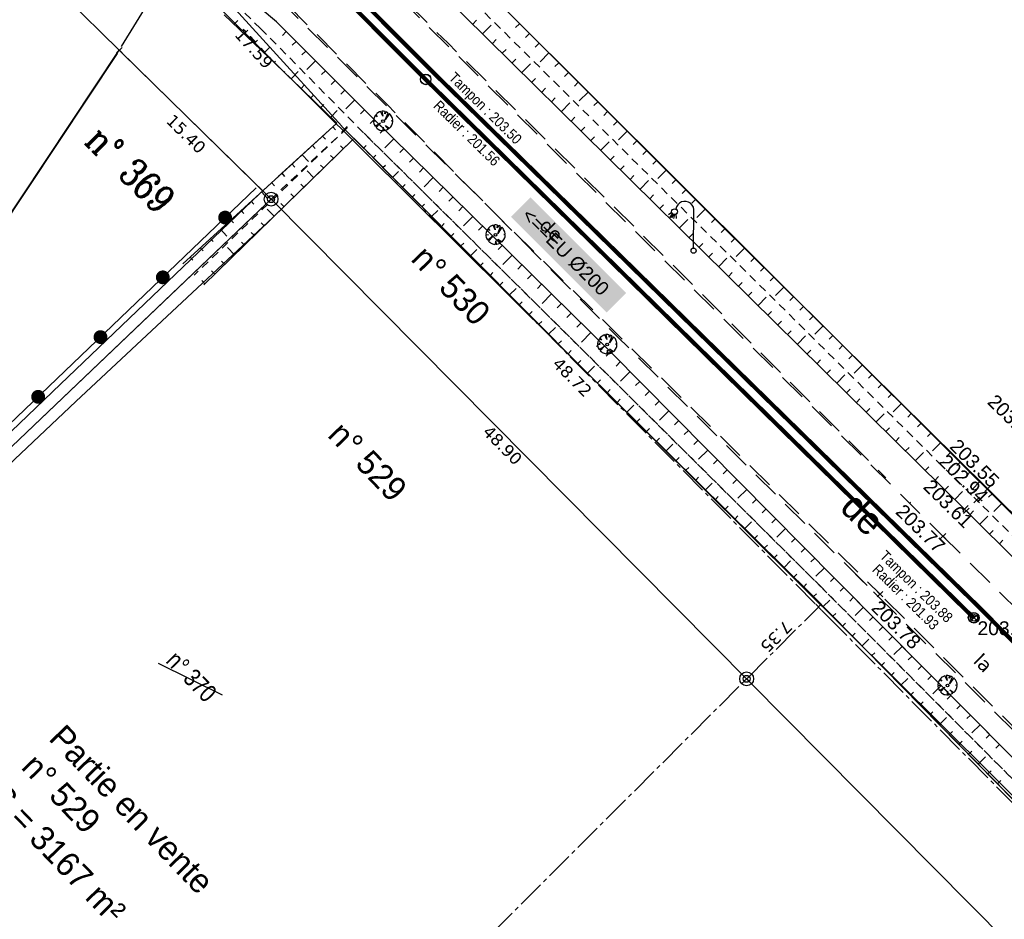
# Model space of a CAD drawing. Extents: x 1616800 to 1632437, y 2248456 to 2251974.
# Tile 6 of 256: x 1617700 to 1617771, y 2251320 to 2251385. Entities that reach past the tile are written whole.
import ezdxf
from ezdxf.enums import TextEntityAlignment as Align

# ---------------------------------------------------------------- set-up
doc = ezdxf.new("R2010")
doc.units = 0
doc.header["$LTSCALE"] = 2
doc.header["$PDMODE"] = 3
doc.header["$PDSIZE"] = 0.2
for name, pattern in [('Cadastre', [1.45, 1, -0.15, 0.15, -0.15]), ('CHEMIN', [1.5, 1, -0.5]), ('CONTINU', [0]), ('FOSSE', [0.5, 0.3, -0.2])]:
    doc.linetypes.add(name, pattern=pattern)
doc.layers.get('0').update_dxf_attribs({"linetype": 'CONTINUOUS'})
for name, color, linetype in [('BORNES', 8, 'CONTINUOUS'), ('CADRE', 7, 'CONTINUOUS'), ('X-PTS TOPO-TEXTE TOPOALT', 8, 'CONTINUOUS'), ('X-PTS TOPO-TOPOPOINT', 8, 'CONTINUOUS'), ('Y - FDP TOPO-COTATION', 8, 'CONTINUOUS'), ('Y - FDP TOPO-FOND _DE_PLAN', 251, 'CONTINUOUS'), ('Y - FDP TOPO-LIMITES', 8, 'CONTINUOUS'), ('Y - FDP TOPO-LIMITES_05053', 8, 'CONTINU'), ('Y - FDP TOPO-LIMITES_07208', 8, 'CONTINU'), ('Y - FDP TOPO-LIMITES_08441', 8, 'CONTINUOUS'), ('Y-FDP TOPO-CADASTRE', 11, 'Cadastre'), ('Y-FDP TOPO-CADASTRE_NUMERO', 11, 'CONTINUOUS'), ('Y-FDP TOPO-TOP_AXE_FOSSE', 8, 'CONTINUOUS'), ('Y-FDP TOPO-TOP_BARBULE', 8, 'CONTINUOUS'), ('Y-FDP TOPO-TOP_BATI', 8, 'CONTINUOUS'), ('Y-FDP TOPO-TOP_CLOTURE', 8, 'CONTINUOUS'), ('Y-FDP TOPO-TOP_DIVERS', 8, 'CONTINUOUS'), ('Y-FDP TOPO-TOP_TALUS', 8, 'CONTINUOUS'), ('Y-FDP TOPO-TOP_VEGETATION_symb', 8, 'CONTINUOUS'), ('Y-FDP TOPO-TOP_VOIRIE', 8, 'CHEMIN'), ('Y-RESEAU EXISTANT FDP-TOP_ECLAIRAGE', 6, 'CONTINUOUS'), ('Y-RESEAU EXISTANT FDP-TOP_VANNE_RESEAU', 36, 'CONTINUOUS'), ('Y-RESEAU EXISTANT FDP-TOP_VANNE_SYMB', 36, 'CONTINUOUS'), ('Y-RESEAU EXISTANT FDP-TOP_VANNE_TEXTE', 36, 'CONTINUOUS')]:
    doc.layers.add(name, color=color, linetype=linetype)
doc.styles.add('Arial 6.0', font='arial.ttf', dxfattribs={"width": 0.99, "height": 3})
doc.styles.add('COMPLEX', font='complex.shx')
doc.styles.get("Standard").update_dxf_attribs({"font": 'arial.ttf'})
doc.styles.add('Stylus Regular', font='stylu.ttf')
doc.styles.add('Verdana 2.0', font='verdana.ttf', dxfattribs={"width": 0.99, "height": 2})
doc.linetypes.add('EAUX_USÉES', pattern='A,20,-1,["EU",Standard,S=1,R=0,X=0,Y=-0.5],-2.5', length=23.5)

# ---------------------------------------------------------------- blocks, each defined once
blk = doc.blocks.new('TCPOINT')
at = {"color": 0}
blk.add_point((0, 0), dxfattribs=at)
at = {"layer": 'X-PTS TOPO-TEXTE TOPOALT'}
blk.add_attdef('ALT', text='', height=0.75, dxfattribs=at).set_placement((0.25, -0.25), align=Align.TOP_LEFT)
blk = doc.blocks.new('TCPOINT_2')
at = {"color": 0}
blk.add_point((0, 0), dxfattribs=at)
at = {"layer": 'X-PTS TOPO-TEXTE TOPOALT'}
blk.add_attdef('ALT', (0.25, 0.25), '', height=0.75, dxfattribs=at)
blk = doc.blocks.new('U014')
at = {"color": 0}
blk.add_line((0, 0), (0, 0), dxfattribs=at)
blk.add_circle((0, 0), 0.375, dxfattribs=at)
blk = doc.blocks.new('L003')
at = {"color": 0}
for points in [[(-1.603583, 2.741753), (-1.846569, 2.573542)], [(-1.557039, 2.666871), (-1.745703, 2.444053)], [(-1.486771, 2.61895), (-1.61295, 2.356148)], [(-1.411328, 2.60293), (-1.464038, 2.314863)], [(-1.313678, 2.624415), (-1.28336, 2.326826)], [(0, 0.1875), (0, 2.8125)]]:
    blk.add_lwpolyline(points, dxfattribs=at)
for centre, radius in [((-1.40625, 2.8125), 0.209631), ((0, 0), 0.1875)]:
    blk.add_circle(centre, radius, dxfattribs=at)
blk.add_arc((-0.65625, 2.90625), 0.662913, 351.869898, 171.869898, dxfattribs=at)
blk = doc.blocks.new('arbre1')
at = {"linetype": 'CONTINU'}
for p, q in [((-0.218, 0.045), (-0.682, 0.034)), ((-0.682, 0.034), (-0.68, -0.059)), ((-0.626, 0.283), (-0.669, 0.142)), ((-0.669, 0.142), (-0.218, 0.045)), ((-0.597, 0.345), (-0.626, 0.283)), ((-0.537, 0.44), (-0.597, 0.345)), ((-0.522, 0.455), (-0.537, 0.44)), ((-0.507, 0.471), (-0.522, 0.455)), ((-0.365, 0.366), (-0.507, 0.471)), ((-0.462, 0.519), (-0.477, 0.503)), ((-0.477, 0.503), (-0.365, 0.366)), ((-0.447, 0.535), (-0.462, 0.519)), ((-0.356, 0.599), (-0.447, 0.535)), ((-0.294, 0.631), (-0.356, 0.599)), ((-0.125, 0.682), (-0.294, 0.631)), ((-0.075, 0.513), (-0.125, 0.682)), ((-0.049, 0.699), (-0.075, 0.513)), ((0.044, 0.701), (-0.049, 0.699)), ((0.075, 0.702), (0.044, 0.701)), ((0.153, 0.688), (0.075, 0.702)), ((0.293, 0.645), (0.153, 0.688)), ((0.186, -0.038), (0.691, 0.175)), ((0.709, 0.067), (0.186, -0.038)), ((0.24, 0.273), (0.356, 0.616)), ((0.434, 0.571), (0.24, 0.273)), ((0.356, 0.616), (0.293, 0.645)), ((0.482, 0.526), (0.434, 0.571)), ((0.457, 0.278), (0.593, 0.39)), ((0.642, 0.313), (0.457, 0.278)), ((0.498, 0.511), (0.482, 0.526)), ((0.513, 0.496), (0.498, 0.511)), ((0.498, 0.511), (0.498, 0.511)), ((0.529, 0.481), (0.513, 0.496)), ((0.593, 0.39), (0.529, 0.481)), ((0.691, 0.175), (0.642, 0.313)), ((0.712, -0.025), (0.709, 0.067)), ((-0.68, -0.059), (-0.679, -0.09)), ((-0.679, -0.09), (-0.662, -0.167)), ((-0.662, -0.167), (-0.612, -0.305)), ((-0.612, -0.305), (-0.58, -0.366)), ((-0.58, -0.366), (-0.516, -0.457)), ((-0.516, -0.457), (-0.5, -0.472)), ((-0.5, -0.472), (-0.484, -0.488)), ((-0.484, -0.488), (-0.287, -0.313)), ((-0.287, -0.313), (-0.452, -0.518)), ((-0.452, -0.518), (-0.436, -0.533)), ((-0.436, -0.533), (-0.421, -0.548)), ((-0.421, -0.548), (-0.326, -0.607)), ((-0.326, -0.607), (-0.264, -0.637)), ((-0.264, -0.637), (-0.123, -0.68)), ((-0.123, -0.68), (-0.101, -0.339)), ((-0.101, -0.339), (-0.015, -0.693)), ((-0.015, -0.693), (0.078, -0.691)), ((0.078, -0.691), (0.109, -0.69)), ((0.109, -0.69), (0.186, -0.672)), ((0.186, -0.672), (0.324, -0.623)), ((0.324, -0.623), (0.385, -0.59)), ((0.385, -0.59), (0.476, -0.526)), ((0.506, -0.494), (0.442, -0.403)), ((0.442, -0.403), (0.537, -0.463)), ((0.476, -0.526), (0.491, -0.51)), ((0.491, -0.51), (0.506, -0.494)), ((0.537, -0.463), (0.552, -0.447)), ((0.552, -0.447), (0.567, -0.431)), ((0.567, -0.431), (0.626, -0.337)), ((0.626, -0.337), (0.656, -0.274)), ((0.656, -0.274), (0.699, -0.134)), ((0.699, -0.134), (0.712, -0.056)), ((0.712, -0.056), (0.712, -0.025))]:
    blk.add_line(p, q, dxfattribs=at)
blk.add_circle((0, 0), 0.1, dxfattribs=at)
blk = doc.blocks.new('GeoRond')
at = {"const_width": 0.499}
blk.add_lwpolyline([(-0.2505, 0, 1), (0.2505, 0, 1)], format="xyb", close=True, dxfattribs=at)
blk = doc.blocks.new('borne')
at = {"layer": 'BORNES', "color": 0}
for radius in [0.5, 0.25]:
    blk.add_circle((0, 0), radius, dxfattribs=at)
blk = doc.blocks.new('U013')
at = {"color": 0}
blk.add_line((0, 0), (0, 0), dxfattribs=at)
for radius in [0.375, 0.244]:
    blk.add_circle((0, 0), radius, dxfattribs=at)

msp = doc.modelspace()

# ---------------------------------------------------------------- linework, layer by layer
at = {"layer": 'Y - FDP TOPO-FOND _DE_PLAN', "linetype": 'CONTINU', "flags": 128}
for points in [[(1617710.5803, 2251389.7607), (1617791, 2251309.8131), (1617817.6041, 2251283.4019), (1617817.7331, 2251274.8106), (1617772.4631, 2251227.0356)], [(1617710.5803, 2251389.7607), (1617791, 2251309.8131)], [(1617710.5803, 2251389.7607), (1617791, 2251309.8131)]]:
    msp.add_lwpolyline(points, dxfattribs=at)
at = {"layer": 'Y - FDP TOPO-LIMITES'}
for p in [(1617706.9134, 2251383.0908), (1617671.6427, 2251328.1952)]:
    msp.add_line(p, (1617717.8966, 2251372.3028), dxfattribs=at)
at = {"layer": 'Y - FDP TOPO-LIMITES', "lineweight": 30}
msp.add_line((1617717.8966, 2251372.3028), (1617812.8805, 2251276.4684), dxfattribs=at)
at = {"layer": 'Y - FDP TOPO-LIMITES', "flags": 128}
msp.add_lwpolyline([(1617709.7231, 2251338.7019), (1617714.3606, 2251336.4063)], dxfattribs=at)
at = {"layer": 'Y - FDP TOPO-LIMITES_05053'}
for p, q in [((1617706.9134, 2251383.0908), (1617666.8576, 2251422.4346)), ((1617697.9812, 2251369.6584), (1617706.9134, 2251383.0908))]:
    msp.add_line(p, q, dxfattribs=at)
at = {"layer": 'Y - FDP TOPO-LIMITES_07208', "color": 7}
msp.add_line((1617706.7472, 2251382.841), (1617698.1473, 2251369.9082), dxfattribs=at)
at = {"layer": 'Y - FDP TOPO-LIMITES_07208'}
for p, q in [((1617717.5399, 2251372.6531), (1617707.1274, 2251382.8806)), ((1617672.0045, 2251328.5403), (1617717.5347, 2251371.9577))]:
    msp.add_line(p, q, dxfattribs=at)
at = {"layer": 'Y - FDP TOPO-LIMITES_08441', "flags": 128}
msp.add_lwpolyline([(1617779.8858, 2251505.5659), (1617765.2998, 2251486.3484), (1617784.4214, 2251466.6456), (1617734.9687, 2251385.9272), (1617772.3567, 2251348.6685), (1617847.1771, 2251474.5826), (1617847.8922, 2251475.7862)], close=True, dxfattribs=at)
at = {"layer": 'Y-FDP TOPO-CADASTRE', "color": 0, "linetype": 'ByBlock'}
msp.add_line((1617697.9812, 2251369.6584), (1617706.7472, 2251382.841), dxfattribs=at)
at = {"layer": 'Y-FDP TOPO-CADASTRE'}
for p, q in [((1617723.2167, 2251377.376), (1617757.3048, 2251342.9828)), ((1617757.7271, 2251342.5566), (1617758.1601, 2251342.1198)), ((1617758.1601, 2251342.1198), (1617817.2451, 2251282.5057))]:
    msp.add_line(p, q, dxfattribs=at)
at = {"layer": 'Y-FDP TOPO-CADASTRE', "color": 0, "linetype": 'ByBlock', "flags": 128}
for points in [[(1617707.0701, 2251383.3466), (1617711.2229, 2251390.1251)], [(1617711.5815, 2251390.1591), (1617723.0148, 2251377.5979)]]:
    msp.add_lwpolyline(points, dxfattribs=at)
at = {"layer": 'Y-FDP TOPO-CADASTRE', "flags": 128}
msp.add_lwpolyline([(1617707.2759, 2251292.5467), (1617757.5159, 2251342.7697)], dxfattribs=at)
at = {"layer": 'Y-FDP TOPO-TOP_AXE_FOSSE', "linetype": 'FOSSE', "flags": 128}
for points in [[(1617708.5, 2251410.4242), (1617768.9586, 2251350.5254)], [(1617717.1396, 2251384.6594), (1617715.5627, 2251386.1897)], [(1617717.1396, 2251384.6594), (1617724.6302, 2251377.0712), (1617725.4373, 2251376.2708)], [(1617717.1396, 2251384.6594), (1617724.6302, 2251377.0712), (1617741.4056, 2251360.4357), (1617757.7003, 2251344.232), (1617773.6936, 2251328.1778), (1617790.9338, 2251310.9796), (1617806.9244, 2251294.5893), (1617819.4943, 2251282.3391)], [(1617717.1396, 2251384.6594), (1617724.6302, 2251377.0712)], [(1617723.4265, 2251377.4815), (1617712.3279, 2251366.8033)], [(1617723.4265, 2251377.4815), (1617717.8966, 2251372.3028)], [(1617723.4265, 2251377.4815), (1617719.0408, 2251373.2619)], [(1617724.6302, 2251377.0712), (1617741.4056, 2251360.4357), (1617757.7003, 2251344.232), (1617757.7003, 2251344.232)], [(1617831.5178, 2251288.2968), (1617816.4611, 2251303.3084), (1617800.4864, 2251319.1052), (1617784.6791, 2251334.9606), (1617768.9586, 2251350.5254)], [(1617757.7003, 2251344.232), (1617757.7003, 2251344.232), (1617773.6936, 2251328.1778), (1617790.9338, 2251310.9796), (1617806.9244, 2251294.5893), (1617819.4943, 2251282.3391)]]:
    msp.add_lwpolyline(points, dxfattribs=at)
at = {"layer": 'Y-FDP TOPO-TOP_BARBULE'}
for p, q in [((1617715.2329, 2251384.9625), (1617715.4888, 2251385.2299)), ((1617732.4997, 2251384.9762), (1617732.7775, 2251385.2578)), ((1617733.2116, 2251384.2739), (1617733.8356, 2251384.9063)), ((1617735.8881, 2251385.0082), (1617735.6004, 2251384.7204)), ((1617715.9554, 2251384.271), (1617716.2097, 2251384.5368)), ((1617718.9958, 2251384.4319), (1617718.7222, 2251384.158)), ((1617736.5954, 2251384.3013), (1617736.3087, 2251384.0145)), ((1617716.6778, 2251383.5796), (1617716.9057, 2251383.8178)), ((1617719.7033, 2251383.7252), (1617719.4281, 2251383.4497)), ((1617733.9234, 2251383.5715), (1617734.2003, 2251383.8521)), ((1617737.3027, 2251383.5943), (1617737.0171, 2251383.3086)), ((1617717.4003, 2251382.8882), (1617717.7744, 2251383.2791)), ((1617720.4108, 2251383.0185), (1617720.134, 2251382.7413)), ((1617734.6353, 2251382.8692), (1617734.9116, 2251383.1493)), ((1617738.0099, 2251382.8874), (1617737.3697, 2251382.2468)), ((1617718.1227, 2251382.1968), (1617718.2273, 2251382.3061)), ((1617721.1184, 2251382.3118), (1617720.4917, 2251381.6844)), ((1617735.3471, 2251382.1669), (1617735.623, 2251382.4465)), ((1617736.0589, 2251381.4645), (1617736.6786, 2251382.0925)), ((1617738.7172, 2251382.1804), (1617738.4337, 2251381.8968)), ((1617718.8452, 2251381.5053), (1617718.8881, 2251381.5502)), ((1617719.3485, 2251381.0237), (1617719.8618, 2251381.5521)), ((1617721.8259, 2251381.6052), (1617721.5457, 2251381.3246)), ((1617739.4245, 2251381.4735), (1617739.142, 2251381.1909)), ((1617722.5334, 2251380.8985), (1617722.2516, 2251380.6163)), ((1617736.7708, 2251380.7622), (1617737.0457, 2251381.0408)), ((1617740.1318, 2251380.7665), (1617739.8503, 2251380.485)), ((1617720.0657, 2251380.3269), (1617720.289, 2251380.5567)), ((1617723.241, 2251380.1918), (1617722.9574, 2251379.9079)), ((1617737.4826, 2251380.0598), (1617737.7571, 2251380.338)), ((1617740.8391, 2251380.0596), (1617740.2081, 2251379.4284)), ((1617720.783, 2251379.6301), (1617721.0014, 2251379.8549)), ((1617723.9485, 2251379.4851), (1617723.3068, 2251378.8426)), ((1617738.1945, 2251379.3575), (1617738.4684, 2251379.6351)), ((1617738.9063, 2251378.6551), (1617739.5216, 2251379.2787)), ((1617741.5463, 2251379.3527), (1617741.267, 2251379.0732)), ((1617721.5003, 2251378.9333), (1617721.7138, 2251379.1531)), ((1617722.2176, 2251378.2365), (1617722.6871, 2251378.7199)), ((1617724.6561, 2251378.7784), (1617724.3692, 2251378.4912)), ((1617742.2536, 2251378.6457), (1617741.9753, 2251378.3673)), ((1617725.3649, 2251378.073), (1617725.078, 2251377.7816)), ((1617739.6182, 2251377.9528), (1617739.8911, 2251378.2294)), ((1617742.9609, 2251377.9388), (1617742.6836, 2251377.6614)), ((1617722.364, 2251377.5483), (1617722.5661, 2251377.3273)), ((1617726.0776, 2251377.3716), (1617725.7895, 2251377.0788)), ((1617740.33, 2251377.2504), (1617740.6025, 2251377.5266)), ((1617743.6682, 2251377.2318), (1617743.0466, 2251376.61)), ((1617721.6259, 2251376.8735), (1617721.8281, 2251376.6525)), ((1617726.7904, 2251376.6702), (1617726.14, 2251376.0093)), ((1617741.0418, 2251376.5481), (1617741.3138, 2251376.8238)), ((1617741.7537, 2251375.8457), (1617742.3646, 2251376.4649)), ((1617744.3754, 2251376.5249), (1617744.1002, 2251376.2496)), ((1617720.8879, 2251376.1987), (1617721.0901, 2251375.9777)), ((1617723.1235, 2251375.9592), (1617722.9168, 2251376.1706)), ((1617724.5816, 2251376.0016), (1617724.7691, 2251376.1882)), ((1617727.5032, 2251375.9688), (1617727.2132, 2251375.6741)), ((1617745.0827, 2251375.8179), (1617744.8085, 2251375.5437)), ((1617720.1499, 2251375.524), (1617720.6047, 2251375.0266)), ((1617722.4084, 2251375.2602), (1617722.1999, 2251375.4735)), ((1617725.2869, 2251375.2927), (1617725.476, 2251375.4808)), ((1617728.2159, 2251375.2674), (1617727.9251, 2251374.9718)), ((1617742.4655, 2251375.1434), (1617742.7366, 2251375.4181)), ((1617745.79, 2251375.111), (1617745.5169, 2251374.8377)), ((1617719.4119, 2251374.8492), (1617719.614, 2251374.6281)), ((1617720.9781, 2251373.8622), (1617720.5007, 2251374.3506)), ((1617721.6933, 2251374.5612), (1617721.4829, 2251374.7764)), ((1617725.9921, 2251374.5837), (1617726.1829, 2251374.7735)), ((1617726.6974, 2251373.8748), (1617727.1302, 2251374.3054)), ((1617728.9287, 2251374.566), (1617728.6369, 2251374.2695)), ((1617743.1774, 2251374.4411), (1617743.4479, 2251374.7153)), ((1617746.4973, 2251374.4041), (1617745.8851, 2251373.7916)), ((1617717.9359, 2251373.4996), (1617718.138, 2251373.2785)), ((1617718.6739, 2251374.1744), (1617718.876, 2251373.9533)), ((1617729.6415, 2251373.8646), (1617728.983, 2251373.1954)), ((1617743.8892, 2251373.7387), (1617744.1593, 2251374.0124)), ((1617744.601, 2251373.0364), (1617745.2076, 2251373.6511)), ((1617747.2046, 2251373.6971), (1617746.9335, 2251373.4259)), ((1617717.1979, 2251372.8248), (1617717.6527, 2251372.3274)), ((1617720.263, 2251373.1632), (1617720.049, 2251373.3821)), ((1617727.4027, 2251373.1659), (1617727.5967, 2251373.3588)), ((1617730.3542, 2251373.1632), (1617730.0607, 2251372.8649)), ((1617747.9118, 2251372.9902), (1617747.6418, 2251372.72)), ((1617716.4599, 2251372.15), (1617716.662, 2251371.929)), ((1617719.5479, 2251372.4642), (1617719.332, 2251372.685)), ((1617728.108, 2251372.4569), (1617728.3035, 2251372.6515)), ((1617731.067, 2251372.4618), (1617730.7725, 2251372.1626)), ((1617745.3129, 2251372.334), (1617745.582, 2251372.6068)), ((1617748.6191, 2251372.2832), (1617748.3501, 2251372.0141)), ((1617715.7219, 2251371.4752), (1617715.924, 2251371.2542)), ((1617718.1177, 2251371.0661), (1617717.6237, 2251371.5715)), ((1617718.8328, 2251371.7652), (1617718.6151, 2251371.9879)), ((1617728.8132, 2251371.748), (1617729.0104, 2251371.9441)), ((1617729.5185, 2251371.039), (1617729.9658, 2251371.484)), ((1617731.7798, 2251371.7604), (1617731.4844, 2251371.4602)), ((1617746.0247, 2251371.6317), (1617746.2934, 2251371.9039)), ((1617749.3264, 2251371.5763), (1617748.7235, 2251370.9732)), ((1617714.9839, 2251370.8004), (1617715.186, 2251370.5794)), ((1617732.4926, 2251371.059), (1617731.8259, 2251370.3816)), ((1617746.7366, 2251370.9293), (1617747.0047, 2251371.2011)), ((1617747.4484, 2251370.227), (1617748.0507, 2251370.8374)), ((1617750.0337, 2251370.8694), (1617749.7668, 2251370.6023)), ((1617714.2459, 2251370.1256), (1617714.7006, 2251369.6283)), ((1617717.4026, 2251370.3671), (1617717.1812, 2251370.5936)), ((1617730.2238, 2251370.3301), (1617730.4242, 2251370.5294)), ((1617733.2053, 2251370.3576), (1617732.9082, 2251370.0556)), ((1617750.7427, 2251370.1642), (1617750.4776, 2251369.8963)), ((1617713.5079, 2251369.4508), (1617713.71, 2251369.2298)), ((1617715.9723, 2251368.9691), (1617715.7472, 2251369.1994)), ((1617716.6875, 2251369.6681), (1617716.4642, 2251369.8965)), ((1617730.9291, 2251369.6212), (1617731.131, 2251369.8221)), ((1617733.9181, 2251369.6562), (1617733.62, 2251369.3533)), ((1617748.1603, 2251369.5246), (1617748.4274, 2251369.7954)), ((1617751.4534, 2251369.4607), (1617751.1882, 2251369.1927)), ((1617712.7699, 2251368.776), (1617712.972, 2251368.555)), ((1617715.2572, 2251368.2701), (1617714.7466, 2251368.7925)), ((1617731.6343, 2251368.9122), (1617731.8379, 2251369.1147)), ((1617732.3396, 2251368.2033), (1617732.8013, 2251368.6625)), ((1617734.6309, 2251368.9548), (1617734.3319, 2251368.651)), ((1617748.8721, 2251368.8223), (1617749.1388, 2251369.0926)), ((1617752.1641, 2251368.7572), (1617751.5671, 2251368.154)), ((1617712.0319, 2251368.1013), (1617712.234, 2251367.8802)), ((1617714.5421, 2251367.5711), (1617714.3133, 2251367.8052)), ((1617735.3436, 2251368.2534), (1617734.6689, 2251367.5677)), ((1617749.5839, 2251368.1199), (1617749.8502, 2251368.3897)), ((1617750.2958, 2251367.4176), (1617750.8937, 2251368.0236)), ((1617752.8749, 2251368.0537), (1617752.6094, 2251367.7855)), ((1617713.827, 2251366.8721), (1617713.5964, 2251367.1081)), ((1617733.0449, 2251367.4943), (1617733.2517, 2251367.7001)), ((1617736.0564, 2251367.552), (1617735.7556, 2251367.2463)), ((1617753.5856, 2251367.3503), (1617753.32, 2251367.082)), ((1617713.1119, 2251366.1731), (1617712.8794, 2251366.4109)), ((1617733.7502, 2251366.7854), (1617733.9586, 2251366.9927)), ((1617736.7692, 2251366.8506), (1617736.4675, 2251366.544)), ((1617751.0076, 2251366.7153), (1617751.2729, 2251366.9841)), ((1617754.2963, 2251366.6468), (1617754.0306, 2251366.3784)), ((1617734.4554, 2251366.0765), (1617734.6654, 2251366.2854)), ((1617735.1607, 2251365.3675), (1617735.6368, 2251365.8411)), ((1617737.4819, 2251366.1492), (1617737.1794, 2251365.8417)), ((1617751.7195, 2251366.0129), (1617751.9842, 2251366.2812)), ((1617755.007, 2251365.9433), (1617754.409, 2251365.3391)), ((1617738.1947, 2251365.4478), (1617737.5119, 2251364.7539)), ((1617752.4313, 2251365.3106), (1617752.6956, 2251365.5784)), ((1617753.1432, 2251364.6082), (1617753.7367, 2251365.2098)), ((1617755.7178, 2251365.2398), (1617755.4519, 2251364.9712)), ((1617735.866, 2251364.6586), (1617736.0792, 2251364.8707)), ((1617738.9075, 2251364.7463), (1617738.6031, 2251364.4371)), ((1617756.4285, 2251364.5364), (1617756.1625, 2251364.2676)), ((1617736.5713, 2251363.9496), (1617736.7861, 2251364.1633)), ((1617739.6203, 2251364.0449), (1617739.315, 2251363.7347)), ((1617753.855, 2251363.9059), (1617754.1183, 2251364.1727)), ((1617757.1392, 2251363.8329), (1617756.8731, 2251363.564)), ((1617737.2766, 2251363.2407), (1617737.493, 2251363.456)), ((1617737.9818, 2251362.5318), (1617738.4723, 2251363.0197)), ((1617740.333, 2251363.3435), (1617740.0269, 2251363.0324)), ((1617754.5668, 2251363.2035), (1617754.8297, 2251363.4699)), ((1617757.85, 2251363.1294), (1617757.2509, 2251362.5242)), ((1617741.0458, 2251362.6421), (1617740.3549, 2251361.9401)), ((1617755.2787, 2251362.5012), (1617755.541, 2251362.7671)), ((1617755.9905, 2251361.7988), (1617756.5797, 2251362.396)), ((1617758.5607, 2251362.426), (1617758.2943, 2251362.1569)), ((1617738.6871, 2251361.8228), (1617738.9067, 2251362.0413)), ((1617741.7586, 2251361.9407), (1617741.4506, 2251361.6278)), ((1617756.7024, 2251361.0965), (1617756.9637, 2251361.3614)), ((1617759.2714, 2251361.7225), (1617759.0049, 2251361.4533)), ((1617739.3924, 2251361.1139), (1617739.6136, 2251361.3339)), ((1617742.4713, 2251361.2393), (1617742.1624, 2251360.9254)), ((1617757.4142, 2251360.3941), (1617757.6751, 2251360.6586)), ((1617759.9821, 2251361.019), (1617759.7156, 2251360.7497)), ((1617740.0977, 2251360.405), (1617740.3205, 2251360.6266)), ((1617740.8045, 2251359.6976), (1617741.3037, 2251360.203)), ((1617743.1751, 2251360.5289), (1617742.8639, 2251360.2208)), ((1617758.1261, 2251359.6918), (1617758.3865, 2251359.9557)), ((1617760.6929, 2251360.3155), (1617760.0928, 2251359.7093)), ((1617743.8788, 2251359.8183), (1617743.1827, 2251359.1291)), ((1617758.8379, 2251358.9895), (1617759.4227, 2251359.5822)), ((1617761.4036, 2251359.6121), (1617761.1368, 2251359.3425)), ((1617741.5159, 2251358.9948), (1617741.737, 2251359.2187)), ((1617742.2274, 2251358.2921), (1617742.4477, 2251358.5151)), ((1617744.5824, 2251359.1078), (1617744.2748, 2251358.8032)), ((1617759.5497, 2251358.2871), (1617759.8092, 2251358.5501)), ((1617762.1143, 2251358.9086), (1617761.8474, 2251358.6389)), ((1617742.9388, 2251357.5893), (1617743.1584, 2251357.8116)), ((1617745.286, 2251358.3972), (1617744.9803, 2251358.0945)), ((1617760.2616, 2251357.5848), (1617760.5205, 2251357.8472)), ((1617762.8251, 2251358.2051), (1617762.558, 2251357.9353)), ((1617743.6503, 2251356.8866), (1617744.1425, 2251357.3849)), ((1617745.9896, 2251357.6866), (1617745.6857, 2251357.3857)), ((1617760.9734, 2251356.8824), (1617761.2319, 2251357.1444)), ((1617763.5358, 2251357.5016), (1617762.9347, 2251356.8944)), ((1617744.3617, 2251356.1839), (1617744.5797, 2251356.4045)), ((1617746.6933, 2251356.976), (1617746.0136, 2251356.303)), ((1617761.6853, 2251356.1801), (1617762.2658, 2251356.7684)), ((1617764.2465, 2251356.7982), (1617763.9793, 2251356.5282)), ((1617745.0732, 2251355.4811), (1617745.2904, 2251355.701)), ((1617747.3969, 2251356.2655), (1617747.0966, 2251355.9682)), ((1617762.3971, 2251355.4777), (1617762.6546, 2251355.7387)), ((1617764.9572, 2251356.0947), (1617764.6899, 2251355.8246)), ((1617745.7847, 2251354.7784), (1617746.001, 2251354.9975)), ((1617748.1005, 2251355.5549), (1617747.8021, 2251355.2594)), ((1617763.109, 2251354.7754), (1617763.366, 2251355.0359)), ((1617765.668, 2251355.3912), (1617765.4005, 2251355.121)), ((1617746.4961, 2251354.0757), (1617746.9812, 2251354.5667)), ((1617748.8041, 2251354.8443), (1617748.5076, 2251354.5506)), ((1617763.8208, 2251354.073), (1617764.0773, 2251354.333)), ((1617766.3787, 2251354.6877), (1617765.7766, 2251354.0795)), ((1617747.2076, 2251353.3729), (1617747.4224, 2251353.5904)), ((1617749.5078, 2251354.1337), (1617748.8446, 2251353.477)), ((1617764.5326, 2251353.3707), (1617765.1088, 2251353.9546)), ((1617767.0894, 2251353.9843), (1617766.8217, 2251353.7138)), ((1617747.919, 2251352.6702), (1617748.133, 2251352.8868)), ((1617750.2114, 2251353.4232), (1617749.9185, 2251353.1331)), ((1617765.2445, 2251352.6683), (1617765.5001, 2251352.9274)), ((1617767.8002, 2251353.2808), (1617767.5323, 2251353.0102)), ((1617748.6305, 2251351.9674), (1617748.8437, 2251352.1833)), ((1617750.915, 2251352.7126), (1617750.6239, 2251352.4243)), ((1617765.9563, 2251351.966), (1617766.2114, 2251352.2245)), ((1617768.5109, 2251352.5773), (1617768.2429, 2251352.3066)), ((1617749.3419, 2251351.2647), (1617749.8199, 2251351.7486)), ((1617751.6186, 2251352.002), (1617751.3294, 2251351.7156)), ((1617766.6682, 2251351.2636), (1617766.9228, 2251351.5217)), ((1617769.2216, 2251351.8739), (1617768.6185, 2251351.2645)), ((1617750.0534, 2251350.562), (1617750.265, 2251350.7762)), ((1617752.3223, 2251351.2914), (1617751.6755, 2251350.651)), ((1617767.38, 2251350.5613), (1617767.9518, 2251351.1408)), ((1617770.1029, 2251351.0007), (1617769.8346, 2251350.7302)), ((1617750.7648, 2251349.8592), (1617750.9757, 2251350.0727)), ((1617753.0259, 2251350.5808), (1617752.7403, 2251350.298)), ((1617768.0918, 2251349.859), (1617768.3455, 2251350.116)), ((1617770.8128, 2251350.2963), (1617770.2096, 2251349.6884)), ((1617751.4763, 2251349.1565), (1617751.6864, 2251349.3692)), ((1617753.7295, 2251349.8703), (1617753.4457, 2251349.5893)), ((1617768.4848, 2251349.4693), (1617768.7395, 2251349.7255)), ((1617769.194, 2251348.7642), (1617769.7682, 2251349.3418)), ((1617752.1877, 2251348.4537), (1617752.6586, 2251348.9305)), ((1617754.4331, 2251349.1597), (1617754.1512, 2251348.8805)), ((1617752.8992, 2251347.751), (1617753.1077, 2251347.9621)), ((1617755.1368, 2251348.4491), (1617754.5064, 2251347.825)), ((1617769.9032, 2251348.0592), (1617770.1589, 2251348.3164)), ((1617753.6107, 2251347.0483), (1617753.8184, 2251347.2586)), ((1617755.8404, 2251347.7385), (1617755.5621, 2251347.463)), ((1617770.6124, 2251347.3542), (1617770.8685, 2251347.6118)), ((1617754.3221, 2251346.3455), (1617754.529, 2251346.555)), ((1617756.544, 2251347.028), (1617756.2675, 2251346.7542)), ((1617755.0336, 2251345.6428), (1617755.4974, 2251346.1123)), ((1617757.2477, 2251346.3174), (1617756.973, 2251346.0454)), ((1617755.745, 2251344.9401), (1617755.9504, 2251345.1479)), ((1617757.9513, 2251345.6068), (1617757.3374, 2251344.9989)), ((1617756.4565, 2251344.2373), (1617756.661, 2251344.4444)), ((1617758.6549, 2251344.8962), (1617758.3837, 2251344.6277)), ((1617757.1656, 2251343.5322), (1617757.3731, 2251343.7361)), ((1617759.3588, 2251344.1859), (1617759.0883, 2251343.9179)), ((1617757.8662, 2251342.8187), (1617758.3371, 2251343.2811)), ((1617760.0628, 2251343.4757), (1617759.7929, 2251343.2082)), ((1617758.5669, 2251342.1052), (1617758.7779, 2251342.3124)), ((1617760.7667, 2251342.7654), (1617760.1608, 2251342.1649)), ((1617759.2676, 2251341.3917), (1617759.4802, 2251341.6006)), ((1617761.4707, 2251342.0552), (1617761.202, 2251341.7889)), ((1617759.9682, 2251340.6782), (1617760.1826, 2251340.8888)), ((1617762.1746, 2251341.3449), (1617761.9066, 2251341.0792)), ((1617760.6689, 2251339.9647), (1617761.1551, 2251340.4422)), ((1617762.8786, 2251340.6347), (1617762.6111, 2251340.3696)), ((1617761.3695, 2251339.2512), (1617761.5873, 2251339.4651)), ((1617763.5825, 2251339.9244), (1617762.9821, 2251339.3293)), ((1617762.0702, 2251338.5377), (1617762.2897, 2251338.7533)), ((1617764.2865, 2251339.2142), (1617764.0202, 2251338.9503)), ((1617762.7709, 2251337.8242), (1617762.9921, 2251338.0415)), ((1617764.9905, 2251338.5039), (1617764.7248, 2251338.2406)), ((1617763.4715, 2251337.1107), (1617763.9731, 2251337.6033)), ((1617765.6944, 2251337.7937), (1617765.4294, 2251337.531)), ((1617764.1722, 2251336.3972), (1617764.3968, 2251336.6178)), ((1617766.3984, 2251337.0834), (1617765.8034, 2251336.4937)), ((1617764.8728, 2251335.6837), (1617765.0992, 2251335.906)), ((1617767.1023, 2251336.3732), (1617766.8385, 2251336.1117)), ((1617765.5735, 2251334.9702), (1617765.8015, 2251335.1942)), ((1617767.8063, 2251335.6629), (1617767.543, 2251335.402)), ((1617766.2742, 2251334.2567), (1617766.7911, 2251334.7643)), ((1617768.5102, 2251334.9527), (1617768.2476, 2251334.6924)), ((1617766.9748, 2251333.5432), (1617767.2063, 2251333.7705)), ((1617769.2142, 2251334.2424), (1617768.6246, 2251333.6581)), ((1617767.6755, 2251332.8297), (1617767.9086, 2251333.0587)), ((1617769.9182, 2251333.5322), (1617769.6567, 2251333.2731)), ((1617768.3761, 2251332.1162), (1617768.611, 2251332.3469)), ((1617770.6221, 2251332.8219), (1617770.3613, 2251332.5634)), ((1617769.0768, 2251331.4027), (1617769.6091, 2251331.9254)), ((1617769.7775, 2251330.6892), (1617770.0157, 2251330.9232)), ((1617770.4781, 2251329.9757), (1617770.7181, 2251330.2114))]:
    msp.add_line(p, q, dxfattribs=at)
at = {"layer": 'Y-FDP TOPO-TOP_BATI', "linetype": 'Continuous', "flags": 128}
msp.add_lwpolyline([(1617716.8266, 2251373.133), (1617702.3972, 2251359.2896), (1617687.9443, 2251345.4763), (1617671.3989, 2251329.5275), (1617667.7729, 2251324.296)], dxfattribs=at)
at = {"layer": 'Y-FDP TOPO-TOP_TALUS', "linetype": 'Continuous', "flags": 128}
for points in [[(1617707.5852, 2251409.5583), (1617768.2184, 2251349.734)], [(1617718.2882, 2251385.1386), (1617715.9241, 2251387.1379)], [(1617714.5105, 2251385.6539), (1617719.3485, 2251381.0237)], [(1617735.1808, 2251385.7151), (1617750.3841, 2251370.5191), (1617769.7649, 2251351.3362)], [(1617718.2882, 2251385.1386), (1617725.1933, 2251378.2419), (1617726.2999, 2251377.1529)], [(1617718.2882, 2251385.1386), (1617725.1933, 2251378.2419), (1617742.4844, 2251361.2264), (1617758.7585, 2251344.7917), (1617774.4088, 2251329.0014), (1617791.6042, 2251311.7466), (1617807.8236, 2251295.3302), (1617820.136, 2251282.792)], [(1617718.2882, 2251385.1386), (1617725.1933, 2251378.2419), (1617742.4844, 2251361.2264), (1617758.7585, 2251344.7917), (1617762.3028, 2251341.2156)], [(1617719.3485, 2251381.0237), (1617722.6535, 2251377.813), (1617711.5022, 2251367.6169)], [(1617719.3485, 2251381.0237), (1617722.6535, 2251377.813), (1617718.4221, 2251373.9441)], [(1617719.3485, 2251381.0237), (1617722.6535, 2251377.813)], [(1617722.6535, 2251377.813), (1617717.0486, 2251372.6883), (1617702.6582, 2251358.9106), (1617688.3784, 2251345.2144), (1617671.5646, 2251329.3961), (1617668.0594, 2251324.172)], [(1617723.8386, 2251376.6582), (1617718.0596, 2251371.0094), (1617703.7651, 2251357.6597), (1617689.5729, 2251344.2663), (1617672.8958, 2251327.8884), (1617669.6643, 2251322.875)], [(1617723.8386, 2251376.6582), (1617713.0394, 2251366.1023)], [(1617723.8386, 2251376.6582), (1617719.6625, 2251372.5762)], [(1617723.8763, 2251376.7105), (1617740.6272, 2251359.8726), (1617740.6272, 2251359.8726), (1617757.0131, 2251343.6875), (1617757.0131, 2251343.6875), (1617772.755, 2251327.6571)], [(1617723.8763, 2251376.7105), (1617740.6272, 2251359.8726), (1617740.6272, 2251359.8726), (1617757.0131, 2251343.6875), (1617757.0131, 2251343.6875), (1617773.0114, 2251327.396), (1617790.2702, 2251310.1456), (1617806.3655, 2251293.7547), (1617817.3748, 2251282.3749)], [(1617833.1168, 2251288.1505), (1617817.2661, 2251303.9612), (1617801.1483, 2251319.8751), (1617785.4395, 2251335.7827), (1617769.7649, 2251351.3362)], [(1617831.6047, 2251286.7261), (1617815.5196, 2251302.6007), (1617799.5968, 2251318.259), (1617783.7926, 2251334.2514), (1617768.2184, 2251349.734)], [(1617762.3028, 2251341.2156), (1617762.3028, 2251341.2156), (1617774.4088, 2251329.0014), (1617791.6042, 2251311.7466), (1617807.8236, 2251295.3302), (1617820.136, 2251282.792)]]:
    msp.add_lwpolyline(points, dxfattribs=at)
at = {"layer": 'Y-FDP TOPO-TOP_TALUS', "flags": 128}
msp.add_lwpolyline([(1617723.8763, 2251376.7105), (1617740.6272, 2251359.8726), (1617757.0131, 2251343.6875), (1617762.2803, 2251338.3238), (1617773.0114, 2251327.396), (1617790.2702, 2251310.1456), (1617806.3655, 2251293.7547), (1617817.3748, 2251282.3749)], dxfattribs=at)
at = {"layer": 'Y-FDP TOPO-TOP_VOIRIE', "linetype": 'CHEMIN', "flags": 128}
for points in [[(1617705.9034, 2251407.9663), (1617766.5292, 2251347.898)], [(1617701.3762, 2251403.6808), (1617761.9707, 2251343.7001)], [(1617723.4859, 2251390.6914), (1617730.709, 2251383.5903), (1617747.4453, 2251367.0811), (1617762.3879, 2251352.1235)], [(1617719.1028, 2251386.3372), (1617726.3172, 2251379.1283), (1617742.9678, 2251362.3469), (1617759.6128, 2251345.7432), (1617762.3172, 2251343.064)], [(1617764.1343, 2251350.3754), (1617764.1743, 2251350.3353)], [(1617840.0945, 2251274.7273), (1617831.8938, 2251282.9738), (1617822.487, 2251292.3846), (1617814.0101, 2251300.9903), (1617798.0551, 2251316.6239), (1617782.1585, 2251332.439), (1617766.5292, 2251347.898)], [(1617820.4165, 2251284.1544), (1617817.6879, 2251287.9796), (1617793.7568, 2251312.0579), (1617761.9707, 2251343.7001)]]:
    msp.add_lwpolyline(points, dxfattribs=at)
at = {"layer": 'Y-FDP TOPO-TOP_VOIRIE', "flags": 128}
msp.add_lwpolyline([(1617759.6128, 2251345.7432), (1617775.7503, 2251329.7562), (1617793.0031, 2251312.4798), (1617809.1343, 2251296.4507)], dxfattribs=at)
at = {"layer": 'Y-RESEAU EXISTANT FDP-TOP_VANNE_RESEAU', "flags": 128}
msp.add_lwpolyline([(1617531.7397, 2251554.5638), (1617545.3922, 2251558.6828), (1617584.4612, 2251519.5094), (1617639.3054, 2251464.659), (1617689.4754, 2251421.7936), (1617729.5297, 2251381.58), (1617769.3583, 2251342.5457), (1617821.0213, 2251289.6944), (1617818.7444, 2251268.035)], dxfattribs=at)
at = {"layer": 'Y-RESEAU EXISTANT FDP-TOP_VANNE_RESEAU', "linetype": 'FOSSE', "flags": 128}
for points in [[(1617689.1784, 2251420.9806), (1617728.8281, 2251381.2341)], [(1617729.3136, 2251380.6644), (1617768.4758, 2251342.2787)]]:
    msp.add_lwpolyline(points, dxfattribs=at)
at = {"layer": 'Y-RESEAU EXISTANT FDP-TOP_VANNE_SYMB', "color": 33, "const_width": 0.3, "flags": 128}
msp.add_lwpolyline([(1617531.7397, 2251554.5638), (1617545.3922, 2251558.6828), (1617639.3054, 2251464.659), (1617689.4754, 2251421.7936), (1617729.5297, 2251381.58), (1617769.3583, 2251342.5457), (1617821.5345, 2251289.4232, -0.2353497), (1617821.8101, 2251288.5749), (1617818.7444, 2251268.035)], format="xyb", dxfattribs=at)
at = {"layer": 'Y-RESEAU EXISTANT FDP-TOP_VANNE_SYMB', "linetype": 'EAUX_USÉES', "const_width": 0.3, "elevation": 151.272, "flags": 128}
msp.add_lwpolyline([(1617651.8828, 2251453.2057), (1617688.9081, 2251421.2405), (1617729.0887, 2251380.9644), (1617768.7336, 2251342.0063)], dxfattribs=at)

# ---------------------------------------------------------------- block references
at = {"layer": 'CADRE', "color": 152}
for p, xscale, yscale, rotation in [((1617717.8966, 2251372.3028), 1.000005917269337, 1.000005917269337, 359.7878135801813), ((1617752.3178, 2251337.5734), 1.000005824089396, 1.000005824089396, 359.7878071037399)]:
    msp.add_blockref('borne', p, dxfattribs=dict(at, xscale=xscale, yscale=yscale, rotation=rotation))
at = {"layer": 'X-PTS TOPO-TOPOPOINT'}
for p, rotation in [((1617706.9134, 2251383.0908), 5.038114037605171), ((1617723.2167, 2251377.376), 5.03811133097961), ((1617717.8966, 2251372.3028), 5.038112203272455), ((1617757.5159, 2251342.7697), 5.038105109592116), ((1617752.3178, 2251337.5734), 5.038105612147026)]:
    msp.add_blockref('TCPOINT', p, dxfattribs=dict(at, rotation=rotation))
ref = msp.add_blockref('TCPOINT', (1617772.9213, 2251355.0429, 203.63), dxfattribs=dict(at, rotation=315.4245989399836))
ref.add_attrib('ALT', '203.63', dxfattribs={"layer": 'X-PTS TOPO-TEXTE TOPOALT', "height": 1, "rotation": 315.424599}).set_placement((1617770.3769, 2251358.2626, 203.63), align=Align.TOP_LEFT)
ref = msp.add_blockref('TCPOINT', (1617769.7666, 2251351.3362, 203.55), dxfattribs=dict(at, rotation=315.4245993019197))
ref.add_attrib('ALT', '203.55', dxfattribs={"layer": 'X-PTS TOPO-TEXTE TOPOALT', "height": 1, "rotation": 315.4246}).set_placement((1617767.6533, 2251355.0397, 203.55), align=Align.TOP_LEFT)
ref = msp.add_blockref('TCPOINT', (1617768.9603, 2251350.5254, 202.94), dxfattribs=dict(at, rotation=315.4245996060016))
ref.add_attrib('ALT', '202.94', dxfattribs={"layer": 'X-PTS TOPO-TEXTE TOPOALT', "height": 1, "rotation": 315.4246}).set_placement((1617766.8505, 2251353.9314, 202.94), align=Align.TOP_LEFT)
ref = msp.add_blockref('TCPOINT_2', (1617768.2202, 2251349.7341, 203.61), dxfattribs=dict(at, rotation=315.4245997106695))
ref.add_attrib('ALT', '203.61', (1617765.0336, 2251351.4055, 203.61), dxfattribs={"layer": 'X-PTS TOPO-TEXTE TOPOALT', "height": 1, "rotation": 315.4246})
ref = msp.add_blockref('TCPOINT_2', (1617766.5309, 2251347.8981, 203.77), dxfattribs=dict(at, rotation=315.4245999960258))
ref.add_attrib('ALT', '203.77', (1617763.0322, 2251349.5999, 203.77), dxfattribs={"layer": 'X-PTS TOPO-TEXTE TOPOALT', "height": 1, "rotation": 315.4246})
ref = msp.add_blockref('TCPOINT', (1617761.9724, 2251343.7001, 203.78), dxfattribs=dict(at, rotation=315.4246007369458))
ref.add_attrib('ALT', '203.78', dxfattribs={"layer": 'X-PTS TOPO-TEXTE TOPOALT', "height": 1, "rotation": 315.424601}).set_placement((1617761.975, 2251343.3466, 203.78), align=Align.TOP_LEFT)
ref = msp.add_blockref('TCPOINT', (1617768.7736, 2251341.986, 203.9), dxfattribs=at)
ref.add_attrib('ALT', '203.90', dxfattribs={"layer": 'X-PTS TOPO-TEXTE TOPOALT', "height": 1, "rotation": 0}).set_placement((1617769.0236, 2251341.736, 203.9), align=Align.TOP_LEFT)
at = {"layer": 'Y-FDP TOPO-TOP_CLOTURE'}
for p, xscale, yscale, rotation in [((1617714.5716, 2251370.9695), 0.9999978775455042, 0.9999978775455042, 223.8126632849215), ((1617710.0616, 2251366.6427), 0.9999978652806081, 0.9999978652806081, 223.812663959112), ((1617705.5516, 2251362.3158), 0.9999978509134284, 0.9999978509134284, 223.812664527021), ((1617701.039, 2251357.9915), 0.9999978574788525, 0.9999978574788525, 223.703528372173)]:
    msp.add_blockref('GeoRond', p, dxfattribs=dict(at, xscale=xscale, yscale=yscale, rotation=rotation))
at = {"layer": 'Y-FDP TOPO-TOP_DIVERS', "color": 6}
msp.add_blockref('U013', (1617768.7736, 2251341.986, 201.34), dxfattribs=at)
at = {"layer": 'Y-FDP TOPO-TOP_VEGETATION_symb'}
for p, xscale, yscale, rotation in [((1617726.002, 2251377.9511), 0.9999977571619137, 0.9999977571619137, 44.63505464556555), ((1617726.002, 2251377.9511), 0.9999977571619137, 0.9999977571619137, 44.63505464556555), ((1617734.1406, 2251369.7198), 0.9999977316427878, 0.9999977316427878, 44.63505316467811), ((1617734.1406, 2251369.7198), 0.9999977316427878, 0.9999977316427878, 44.63505316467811), ((1617742.2264, 2251361.7884), 0.9999977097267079, 0.9999977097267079, 44.63505185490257), ((1617742.2264, 2251361.7884), 0.9999977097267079, 0.9999977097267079, 44.63505185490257), ((1617766.8476, 2251337.0983), 0.9999976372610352, 0.9999976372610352, 44.63504763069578)]:
    msp.add_blockref('arbre1', p, dxfattribs=dict(at, xscale=xscale, yscale=yscale, rotation=rotation))
at = {"layer": 'Y-RESEAU EXISTANT FDP-TOP_ECLAIRAGE', "rotation": 359.5576975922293}
msp.add_blockref('L003', (1617748.4799, 2251368.5733, 212.887), dxfattribs=at)
at = {"layer": 'Y-RESEAU EXISTANT FDP-TOP_VANNE_SYMB'}
for p, rotation in [((1617729.0914, 2251380.9861), 44.63505421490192), ((1617729.0887, 2251380.9644), 358.5626263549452), ((1617768.7336, 2251342.0063), 359.552981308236)]:
    msp.add_blockref('U014', p, dxfattribs=dict(at, rotation=rotation))

# ---------------------------------------------------------------- texts
at = {"layer": 'Y - FDP TOPO-COTATION', "style": 'Verdana 2.0', "width": 0.99}
msp.add_text('17.59', height=0.875, rotation=312.308674, dxfattribs=at).set_placement((1617716.3399, 2251382.9192), align=Align.CENTER)
for s, rotation, p in [('15.40', 315.513691, (1617712.0546, 2251377.3401)), ('48.72', 314.744648, (1617740.0112, 2251359.7209)), ('48.90', 314.744649, (1617734.9652, 2251354.7973)), ('7.35', 224.990316, (1617754.7755, 2251340.313))]:
    msp.add_text(s, height=0.875, rotation=rotation, dxfattribs=at).set_placement(p, align=Align.TOP_CENTER)
at = {"layer": 'Y - FDP TOPO-LIMITES', "style": 'Stylus Regular'}
for s, rotation, p in [('n° 530', 313.895565, (1617727.9466, 2251367.9083)), ('n° 529 ', 313.895557, (1617721.9101, 2251355.1577)), ('Partie en vente', 313.895569, (1617701.7277, 2251333.1951)), ('n° 529 ', 313.895569, (1617699.7346, 2251331.1171)), ('S = 3167 m²', 313.89557, (1617697.3672, 2251328.9543))]:
    msp.add_text(s, height=1.75, rotation=rotation, dxfattribs=at).set_placement(p)
at = {"layer": 'Y-FDP TOPO-CADASTRE_NUMERO', "style": 'COMPLEX', "width": 0.8}
msp.add_text('n° 369', height=2, rotation=315.424611, dxfattribs=at).set_placement((1617704.3149, 2251376.4195))
at = {"layer": 'Y-FDP TOPO-CADASTRE_NUMERO', "color": 0, "style": 'Stylus Regular'}
msp.add_text('de', height=2, rotation=315.292712, dxfattribs=at).set_placement((1617758.9786, 2251349.8631))
at = {"layer": 'Y-FDP TOPO-CADASTRE_NUMERO', "linetype": 'CONTINU', "style": 'Arial 6.0', "width": 0.8}
msp.add_text('n° 370', height=1.3, rotation=313.895568, dxfattribs=at).set_placement((1617710.2146, 2251338.8108))
at = {"layer": 'Y-FDP TOPO-TOP_VOIRIE', "style": 'Verdana 2.0', "width": 0.99}
for s, p in [('de', (1617737.8351, 2251369.7265)), ('la', (1617769.0859, 2251338.3807))]:
    msp.add_text(s, height=1, rotation=315.08297, dxfattribs=at).set_placement(p, align=Align.CENTER)
at = {"layer": 'Y-RESEAU EXISTANT FDP-TOP_VANNE_SYMB', "linetype": 'EAUX_USÉES', "insert": (1617736.6777, 2251371.729), "char_height": 1, "attachment_point": 1, "rotation": 314.978332, "bg_fill": 1, "box_fill_scale": 1.5, "bg_fill_color": 255, "bg_fill_transparency": 0}
msp.add_mtext_dynamic_manual_height_columns('<==EU Ø200', width=8.787629, gutter_width=12.5, heights=[0], dxfattribs=at)
at = {"layer": 'Y-RESEAU EXISTANT FDP-TOP_VANNE_TEXTE', "width": 0.866667}
for s, rotation, p in [('Tampon : 203.50', 315.416736, (1617733.1492, 2251378.625)), ('Radier : 201.56', 315.416737, (1617731.8023, 2251376.8123)), ('Tampon : 203.88', 315.416731, (1617764.3421, 2251343.988)), ('Radier : 201.93', 315.416731, (1617763.5687, 2251343.2315))]:
    msp.add_text(s, height=0.75, rotation=rotation, dxfattribs=at).set_placement(p, align=Align.CENTER)

doc.saveas('drawing.dxf')
